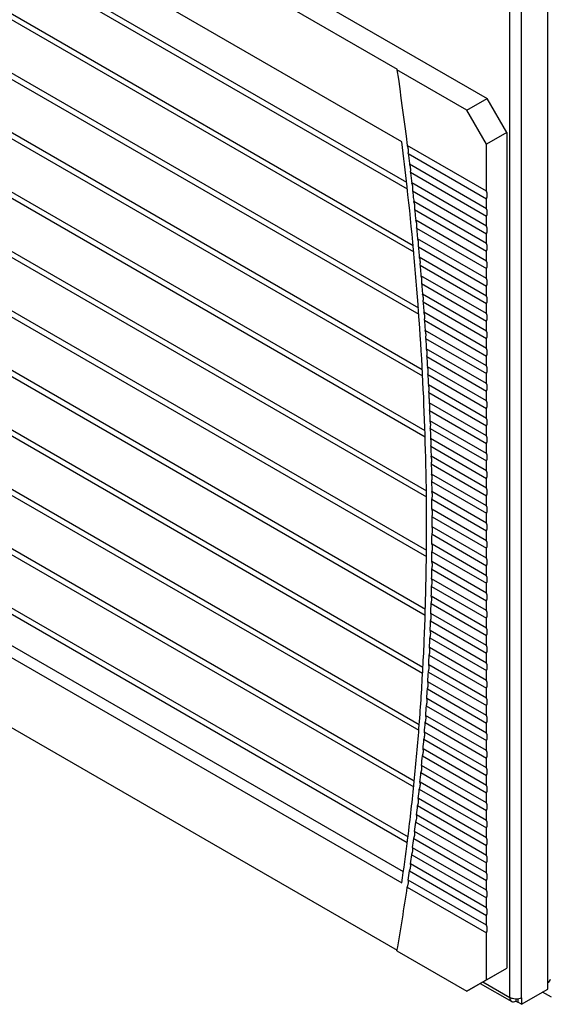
# Model space of a CAD drawing. Header units: millimetres. Extents: x 0 to 1676, y 0 to 1295.
# Tile 11 of 15: x 1396 to 1489, y 732 to 904. Entities that reach past the tile are written whole.
import ezdxf

# ---------------------------------------------------------------- set-up
doc = ezdxf.new("R2010")
doc.units = ezdxf.units.MM
doc.header["$LTSCALE"] = 6

msp = doc.modelspace()

# ---------------------------------------------------------------- linework, layer by layer
for p, q in [((1488.89, 735.46), (1488.89, 1044.3)), ((1482.21, 732.83), (1482.21, 1041.57)), ((1484.26, 732.78), (1484.26, 1041.62)), ((1351.5, 963.51), (1478.25, 890.34)), ((1463.29, 882.74), (1359.56, 942.63)), ((1358.73, 935.44), (1464.26, 874.52)), ((1358.89, 936.43), (1464.13, 875.68)), ((1357.75, 926.68), (1465.28, 864.6)), ((1357.62, 925.67), (1465.38, 863.46)), ((1462.56, 895.42), (1420.38, 919.77)), ((1356.84, 916.8), (1466.2, 853.66)), ((1356.73, 915.77), (1466.28, 852.53)), ((1356.07, 905.74), (1466.95, 841.74)), ((1356.15, 906.78), (1466.89, 842.85)), ((1355.64, 895.58), (1467.39, 831.07)), ((1355.69, 896.64), (1467.36, 832.17)), ((1462.45, 895.35), (1462.56, 895.42)), ((1474.7, 888.29), (1462.45, 895.35)), ((1474.7, 888.29), (1478.25, 890.34)), ((1481.7, 884.37), (1478.25, 890.34)), ((1478.14, 882.32), (1474.7, 888.29)), ((1355.43, 885.29), (1467.62, 820.53)), ((1355.44, 886.37), (1467.6, 821.62)), ((1481.7, 884.37), (1478.14, 882.32)), ((1481.7, 884.37), (1481.7, 738)), ((1478.14, 874.1), (1464.25, 882.11)), ((1478.14, 874.1), (1478.14, 882.32)), ((1464.43, 880.69), (1478.14, 872.78)), ((1478.14, 871.03), (1464.66, 878.82)), ((1464.82, 877.4), (1478.14, 869.72)), ((1355.43, 875.97), (1467.63, 811.19)), ((1355.43, 874.88), (1467.61, 810.12)), ((1478.14, 867.97), (1465.04, 875.54)), ((1465.2, 874.13), (1478.14, 866.65)), ((1478.14, 864.91), (1465.4, 872.27)), ((1478.14, 871.03), (1478.14, 872.78)), ((1465.55, 870.86), (1478.14, 863.59)), ((1478.14, 867.97), (1478.14, 869.72)), ((1478.14, 861.85), (1465.74, 869.01)), ((1465.88, 867.61), (1478.14, 860.53)), ((1478.14, 864.91), (1478.14, 866.65)), ((1355.63, 865.44), (1467.43, 800.9)), ((1355.63, 864.35), (1467.39, 799.84)), ((1478.14, 858.79), (1466.07, 865.76)), ((1466.2, 864.36), (1478.14, 857.47)), ((1478.14, 855.72), (1466.37, 862.52)), ((1478.14, 861.85), (1478.14, 863.59)), ((1466.49, 861.13), (1478.14, 854.4)), ((1478.14, 852.66), (1466.65, 859.29)), ((1478.14, 858.79), (1478.14, 860.53)), ((1466.77, 857.91), (1478.14, 851.34)), ((1478.14, 855.72), (1478.14, 857.47)), ((1478.14, 849.6), (1466.92, 856.08)), ((1356.06, 854.78), (1467, 790.73)), ((1467.03, 854.7), (1478.14, 848.28)), ((1478.14, 852.66), (1478.14, 854.4)), ((1356.06, 853.7), (1466.95, 789.68)), ((1478.14, 846.54), (1467.16, 852.88)), ((1467.26, 851.5), (1478.14, 845.22)), ((1478.14, 849.6), (1478.14, 851.34)), ((1478.14, 843.48), (1467.39, 849.68)), ((1467.48, 848.31), (1478.14, 842.16)), ((1478.14, 846.54), (1478.14, 848.28)), ((1478.14, 840.41), (1467.59, 846.5)), ((1478.14, 843.48), (1478.14, 845.22)), ((1356.71, 843.99), (1466.36, 780.69)), ((1467.68, 845.14), (1478.14, 839.09)), ((1356.71, 842.91), (1466.28, 779.66)), ((1478.14, 837.35), (1467.78, 843.33)), ((1467.86, 841.97), (1478.14, 836.03)), ((1478.14, 840.41), (1478.14, 842.16)), ((1478.14, 834.29), (1467.95, 840.17)), ((1468.02, 838.82), (1478.14, 832.97)), ((1478.14, 837.35), (1478.14, 839.09)), ((1478.14, 831.23), (1468.1, 837.03)), ((1468.16, 835.67), (1478.14, 829.91)), ((1478.14, 834.29), (1478.14, 836.03)), ((1478.14, 828.17), (1468.23, 833.89)), ((1357.58, 833.08), (1465.49, 770.79)), ((1357.69, 831.93), (1465.38, 769.76)), ((1468.28, 832.54), (1478.14, 826.85)), ((1478.14, 831.23), (1478.14, 832.97)), ((1478.14, 825.1), (1468.34, 830.77)), ((1478.14, 828.17), (1478.14, 829.91)), ((1468.38, 829.42), (1478.14, 823.78)), ((1478.14, 822.04), (1468.43, 827.65)), ((1468.46, 826.31), (1478.14, 820.72)), ((1478.14, 825.1), (1478.14, 826.85)), ((1478.14, 818.98), (1468.5, 824.55)), ((1468.52, 823.21), (1478.14, 817.66)), ((1478.14, 822.04), (1478.14, 823.78)), ((1358.69, 822.03), (1464.39, 761.01)), ((1478.14, 815.92), (1468.55, 821.46)), ((1358.81, 820.87), (1464.26, 760)), ((1468.57, 820.13), (1478.14, 814.6)), ((1478.14, 818.98), (1478.14, 820.72)), ((1478.14, 812.86), (1468.58, 818.37)), ((1478.14, 815.92), (1478.14, 817.66)), ((1468.59, 817.05), (1478.14, 811.54)), ((1478.14, 809.79), (1468.6, 815.3)), ((1478.14, 812.86), (1478.14, 814.6)), ((1359.56, 812.8), (1463.29, 752.91)), ((1463.58, 754.88), (1361.41, 813.86)), ((1468.6, 813.99), (1478.14, 808.47)), ((1468.58, 810.93), (1478.14, 805.41)), ((1478.14, 806.73), (1468.59, 812.25)), ((1478.14, 809.79), (1478.14, 811.54)), ((1478.14, 803.67), (1468.57, 809.2)), ((1468.55, 807.89), (1478.14, 802.35)), ((1478.14, 806.73), (1478.14, 808.47)), ((1478.14, 800.61), (1468.52, 806.16)), ((1468.5, 804.86), (1478.14, 799.29)), ((1478.14, 803.67), (1478.14, 805.41)), ((1478.14, 797.55), (1468.46, 803.14)), ((1478.14, 800.61), (1478.14, 802.35)), ((1468.43, 801.84), (1478.14, 796.23)), ((1360.3, 800.13), (1462.47, 741.14)), ((1468.34, 798.83), (1478.14, 793.16)), ((1478.14, 794.48), (1468.38, 800.12)), ((1478.14, 797.55), (1478.14, 799.29)), ((1478.14, 791.42), (1468.28, 797.12)), ((1468.23, 795.83), (1478.14, 790.1)), ((1478.14, 794.48), (1478.14, 796.23)), ((1478.14, 788.36), (1468.16, 794.13)), ((1468.1, 792.84), (1478.14, 787.04)), ((1478.14, 791.42), (1478.14, 793.16)), ((1478.14, 785.3), (1468.02, 791.14)), ((1478.14, 788.36), (1478.14, 790.1)), ((1467.95, 789.86), (1478.14, 783.98)), ((1467.78, 786.9), (1478.14, 780.92)), ((1478.14, 782.24), (1467.86, 788.17)), ((1478.14, 785.3), (1478.14, 787.04)), ((1478.14, 779.17), (1467.68, 785.22)), ((1467.59, 783.94), (1478.14, 777.85)), ((1478.14, 782.24), (1478.14, 783.98)), ((1478.14, 776.11), (1467.48, 782.27)), ((1467.39, 781), (1478.14, 774.79)), ((1478.14, 779.17), (1478.14, 780.92)), ((1467.16, 778.07), (1478.14, 771.73)), ((1478.14, 773.05), (1467.26, 779.33)), ((1478.14, 769.99), (1467.03, 776.41)), ((1478.14, 776.11), (1478.14, 777.85)), ((1466.92, 775.15), (1478.14, 768.67)), ((1478.14, 773.05), (1478.14, 774.79)), ((1478.14, 766.93), (1466.77, 773.49)), ((1466.65, 772.24), (1478.14, 765.61)), ((1478.14, 769.99), (1478.14, 771.73)), ((1466.37, 769.34), (1478.14, 762.54)), ((1478.14, 763.86), (1466.49, 770.59)), ((1478.14, 760.8), (1466.2, 767.7)), ((1478.14, 766.93), (1478.14, 768.67)), ((1466.07, 766.45), (1478.14, 759.48)), ((1478.14, 757.74), (1465.88, 764.82)), ((1478.14, 763.86), (1478.14, 765.61)), ((1465.74, 763.58), (1478.14, 756.42)), ((1478.14, 760.8), (1478.14, 762.54)), ((1465.4, 760.71), (1478.14, 753.36)), ((1478.14, 754.68), (1465.55, 761.95)), ((1478.14, 751.62), (1465.2, 759.09)), ((1478.14, 757.74), (1478.14, 759.48)), ((1465.04, 757.86), (1478.14, 750.3)), ((1478.14, 748.55), (1464.82, 756.24)), ((1478.14, 754.68), (1478.14, 756.42)), ((1464.66, 755.02), (1478.14, 747.23)), ((1464.25, 752.19), (1478.14, 744.17)), ((1478.14, 745.49), (1464.43, 753.41)), ((1478.14, 751.62), (1478.14, 753.36)), ((1478.14, 748.55), (1478.14, 750.3)), ((1478.14, 745.49), (1478.14, 747.23)), ((1478.14, 735.95), (1478.14, 744.17)), ((1462.45, 741.03), (1474.7, 733.96)), ((1478.14, 735.95), (1481.7, 738)), ((1478.25, 736.01), (1481.7, 738)), ((1478.25, 736.01), (1474.7, 733.96)), ((1474.7, 733.96), (1478.14, 735.95)), ((1477.05, 735.32), (1482.55, 732.14)), ((1477.47, 735.57), (1482.21, 732.83)), ((1488.89, 734.33), (1488.89, 735.46)), ((1484.26, 731.65), (1488.89, 734.33)), ((1489.49, 732.88), (1487.94, 733.78)), ((1483.27, 732.57), (1483.27, 732.22)), ((1483.27, 732.22), (1483.6, 732.03)), ((1483.6, 732.6), (1483.6, 732.03)), ((1483.6, 732.03), (1483.65, 732.06)), ((1483.65, 732.6), (1483.65, 732)), ((1484.26, 731.65), (1483.65, 732)), ((1484.26, 732.78), (1484.26, 731.65))]:
    msp.add_line(p, q)
at = {"flags": 128}
for points in [[(1462.45, 895.35), (1462.7, 893.69), (1462.93, 892.03), (1463.16, 890.38), (1463.39, 888.72), (1463.61, 887.07), (1463.83, 885.41), (1464.05, 883.76), (1464.25, 882.11)], [(1464.23, 874.86), (1464.12, 875.84), (1464, 876.82), (1463.89, 877.81), (1463.77, 878.8), (1463.66, 879.78), (1463.54, 880.77), (1463.42, 881.76), (1463.29, 882.74)], [(1464.43, 880.69), (1464.46, 880.46), (1464.49, 880.23), (1464.51, 879.99), (1464.54, 879.76), (1464.57, 879.52), (1464.6, 879.29), (1464.63, 879.05), (1464.66, 878.82)], [(1464.82, 877.4), (1464.85, 877.17), (1464.88, 876.94), (1464.9, 876.7), (1464.93, 876.47), (1464.96, 876.24), (1464.98, 876), (1465.01, 875.77), (1465.04, 875.54)], [(1465.35, 863.8), (1465.23, 865.17), (1465.09, 866.55), (1464.96, 867.93), (1464.82, 869.31), (1464.68, 870.7), (1464.53, 872.08), (1464.38, 873.47), (1464.23, 874.86)], [(1465.2, 874.13), (1465.22, 873.89), (1465.25, 873.66), (1465.27, 873.43), (1465.3, 873.2), (1465.32, 872.96), (1465.35, 872.73), (1465.38, 872.5), (1465.4, 872.27)], [(1465.55, 870.86), (1465.57, 870.63), (1465.6, 870.4), (1465.62, 870.17), (1465.65, 869.93), (1465.67, 869.7), (1465.7, 869.47), (1465.72, 869.24), (1465.74, 869.01)], [(1465.88, 867.61), (1465.91, 867.37), (1465.93, 867.14), (1465.95, 866.91), (1465.98, 866.68), (1466, 866.45), (1466.02, 866.22), (1466.04, 865.99), (1466.07, 865.76)], [(1466.2, 864.36), (1466.22, 864.13), (1466.24, 863.9), (1466.26, 863.67), (1466.29, 863.44), (1466.31, 863.21), (1466.33, 862.98), (1466.35, 862.75), (1466.37, 862.52)], [(1466.25, 852.86), (1466.15, 854.22), (1466.05, 855.59), (1465.94, 856.95), (1465.83, 858.32), (1465.72, 859.68), (1465.6, 861.05), (1465.48, 862.42), (1465.35, 863.8)], [(1466.49, 861.13), (1466.51, 860.9), (1466.53, 860.67), (1466.55, 860.44), (1466.57, 860.21), (1466.59, 859.98), (1466.61, 859.75), (1466.63, 859.52), (1466.65, 859.29)], [(1466.77, 857.91), (1466.79, 857.68), (1466.81, 857.45), (1466.83, 857.22), (1466.84, 856.99), (1466.86, 856.77), (1466.88, 856.54), (1466.9, 856.31), (1466.92, 856.08)], [(1467.03, 854.7), (1467.04, 854.47), (1467.06, 854.24), (1467.08, 854.02), (1467.1, 853.79), (1467.11, 853.56), (1467.13, 853.33), (1467.15, 853.1), (1467.16, 852.88)], [(1466.93, 842.06), (1466.86, 843.41), (1466.78, 844.75), (1466.7, 846.1), (1466.62, 847.45), (1466.53, 848.8), (1466.44, 850.15), (1466.35, 851.51), (1466.25, 852.86)], [(1467.26, 851.5), (1467.28, 851.27), (1467.29, 851.05), (1467.31, 850.82), (1467.33, 850.59), (1467.34, 850.37), (1467.36, 850.14), (1467.37, 849.91), (1467.39, 849.68)], [(1467.48, 848.31), (1467.49, 848.09), (1467.51, 847.86), (1467.52, 847.63), (1467.54, 847.41), (1467.55, 847.18), (1467.57, 846.96), (1467.58, 846.73), (1467.59, 846.5)], [(1467.68, 845.14), (1467.69, 844.91), (1467.7, 844.69), (1467.72, 844.46), (1467.73, 844.23), (1467.74, 844.01), (1467.76, 843.78), (1467.77, 843.56), (1467.78, 843.33)], [(1467.38, 831.39), (1467.34, 832.72), (1467.29, 834.05), (1467.24, 835.38), (1467.18, 836.71), (1467.13, 838.05), (1467.06, 839.38), (1467, 840.72), (1466.93, 842.06)], [(1467.86, 841.97), (1467.87, 841.75), (1467.88, 841.52), (1467.89, 841.3), (1467.9, 841.07), (1467.92, 840.85), (1467.93, 840.62), (1467.94, 840.4), (1467.95, 840.17)], [(1468.02, 838.82), (1468.03, 838.59), (1468.04, 838.37), (1468.05, 838.15), (1468.06, 837.92), (1468.07, 837.7), (1468.08, 837.47), (1468.09, 837.25), (1468.1, 837.03)], [(1468.16, 835.67), (1468.16, 835.45), (1468.17, 835.23), (1468.18, 835.01), (1468.19, 834.78), (1468.2, 834.56), (1468.21, 834.34), (1468.22, 834.11), (1468.23, 833.89)], [(1467.61, 820.85), (1467.6, 822.16), (1467.58, 823.47), (1467.55, 824.79), (1467.52, 826.1), (1467.49, 827.42), (1467.46, 828.74), (1467.42, 830.07), (1467.38, 831.39)], [(1468.28, 832.54), (1468.28, 832.32), (1468.29, 832.1), (1468.3, 831.88), (1468.31, 831.65), (1468.31, 831.43), (1468.32, 831.21), (1468.33, 830.99), (1468.34, 830.77)], [(1468.38, 829.42), (1468.38, 829.2), (1468.39, 828.98), (1468.4, 828.76), (1468.4, 828.54), (1468.41, 828.31), (1468.42, 828.09), (1468.42, 827.87), (1468.43, 827.65)], [(1468.46, 826.31), (1468.46, 826.09), (1468.47, 825.87), (1468.48, 825.65), (1468.48, 825.43), (1468.48, 825.21), (1468.49, 824.99), (1468.49, 824.77), (1468.5, 824.55)], [(1468.52, 823.21), (1468.53, 822.99), (1468.53, 822.77), (1468.53, 822.55), (1468.54, 822.33), (1468.54, 822.11), (1468.54, 821.9), (1468.55, 821.68), (1468.55, 821.46)]]:
    msp.add_lwpolyline(points, dxfattribs=at)
for centre, radius, start, end in [((1476.16, 873.44), 2.09, 341.577, 18.423), ((1476.16, 870.37), 2.09, 341.577, 18.423), ((1476.16, 867.31), 2.09, 341.577, 18.423), ((1476.16, 864.25), 2.09, 341.577, 18.423), ((1476.16, 861.19), 2.09, 341.577, 18.423), ((1476.16, 858.13), 2.09, 341.577, 18.423), ((1476.16, 855.06), 2.09, 341.577, 18.423), ((1476.16, 852), 2.09, 341.577, 18.423), ((1476.16, 848.94), 2.09, 341.577, 18.423), ((1476.16, 845.88), 2.09, 341.577, 18.423), ((1476.16, 842.82), 2.09, 341.577, 18.423), ((1476.16, 839.75), 2.09, 341.577, 18.423), ((1476.16, 836.69), 2.09, 341.577, 18.423), ((1476.16, 833.63), 2.09, 341.577, 18.423), ((1476.16, 830.57), 2.09, 341.577, 18.423), ((1476.16, 827.51), 2.09, 341.577, 18.423), ((1476.16, 824.44), 2.09, 341.577, 18.423), ((1476.16, 821.38), 2.09, 341.577, 18.423), ((979.87, 815.33), 487.77, 359.4243, 0.6477), ((971.96, 814.61), 496.64, 0.4346, 0.6367), ((1476.16, 818.32), 2.09, 341.577, 18.423), ((977.28, 814.64), 491.32, 0.0774, 0.281), ((1476.16, 815.26), 2.09, 341.577, 18.423), ((982.58, 814.64), 486.01, 359.7176, 359.9227), ((1476.16, 812.2), 2.09, 341.577, 18.423), ((987.87, 814.61), 480.73, 359.3552, 359.5618), ((997.79, 815.15), 469.85, 358.1698, 359.4244), ((1476.16, 809.13), 2.09, 341.577, 18.423), ((993.13, 814.54), 475.47, 358.9901, 359.1983), ((1476.16, 806.07), 2.09, 341.577, 18.423), ((998.37, 814.44), 470.23, 358.6222, 358.832), ((1476.16, 803.01), 2.09, 341.577, 18.423), ((1003.59, 814.31), 465.01, 358.2516, 358.4629), ((1476.16, 799.95), 2.09, 341.577, 18.423), ((1015.45, 814.59), 452.19, 356.8817, 358.1699), ((1008.78, 814.14), 459.81, 357.878, 358.091), ((1476.16, 796.89), 2.09, 341.577, 18.423), ((1013.95, 813.94), 454.64, 357.5015, 357.7162), ((1476.16, 793.82), 2.09, 341.577, 18.423), ((1019.09, 813.71), 449.49, 357.122, 357.3384), ((1032.8, 813.64), 434.81, 355.5575, 356.8818), ((1476.16, 790.76), 2.09, 341.577, 18.423), ((1024.21, 813.45), 444.37, 356.7394, 356.9576), ((1476.16, 787.7), 2.09, 341.577, 18.423), ((1029.29, 813.15), 439.28, 356.3538, 356.5737), ((1476.16, 784.64), 2.09, 341.577, 18.423), ((1034.35, 812.82), 434.21, 355.9649, 356.1866), ((1476.16, 781.58), 2.09, 341.577, 18.423), ((1049.8, 812.32), 417.76, 354.1946, 355.5576), ((1039.38, 812.46), 429.17, 355.5728, 355.7964), ((1044.37, 812.07), 424.16, 355.1773, 355.4028), ((1476.16, 778.51), 2.09, 341.577, 18.423), ((1049.33, 811.64), 419.17, 354.7784, 355.0059), ((1476.16, 775.45), 2.09, 341.577, 18.423), ((1476.16, 772.39), 2.09, 341.577, 18.423), ((1054.26, 811.18), 414.22, 354.3761, 354.6056), ((1066.41, 810.63), 401.06, 352.7902, 354.1947), ((1059.16, 810.69), 409.3, 353.9703, 354.2017), ((1476.16, 769.33), 2.09, 341.577, 18.423), ((1064.02, 810.17), 404.42, 353.5608, 353.7943), ((1476.16, 766.27), 2.09, 341.577, 18.423), ((1068.84, 809.62), 399.56, 353.1477, 353.3833), ((1476.16, 763.2), 2.09, 341.577, 18.423), ((1073.63, 809.04), 394.74, 352.7309, 352.9686), ((1476.16, 760.14), 2.09, 341.577, 18.423), ((1080.72, 808.83), 386.64, 351.6845, 352.7883), ((1078.38, 808.42), 389.95, 352.3102, 352.5501), ((1476.16, 757.08), 2.09, 341.577, 18.423), ((1083.09, 807.78), 385.2, 351.8856, 352.1277), ((1476.16, 754.02), 2.09, 341.577, 18.423), ((1095.66, 805.91), 372.49, 349.9693, 351.7084), ((1476.16, 750.96), 2.09, 341.577, 18.423), ((1476.16, 747.89), 2.09, 341.577, 18.423), ((1476.16, 744.83), 2.09, 341.577, 18.423), ((1488.59, 736.12), 0.729, 294.3747, 354.3052)]:
    msp.add_arc(centre, radius, start, end)
for points, knots in [([(1464.45, 881.47), (1464.44, 881.5), (1464.44, 881.56), (1464.42, 881.64), (1464.4, 881.73), (1464.37, 881.84), (1464.32, 881.97), (1464.28, 882.07), (1464.25, 882.11)], [0, 0, 0, 0, 0.125215, 0.250208, 0.375238, 0.500562, 0.750256, 1, 1, 1, 1]), ([(1464.43, 880.69), (1464.43, 880.73), (1464.44, 880.79), (1464.45, 880.89), (1464.46, 880.99), (1464.47, 881.12), (1464.47, 881.28), (1464.45, 881.4), (1464.45, 881.47)], [0, 0, 0, 0, 0.125318, 0.250458, 0.375681, 0.501246, 0.750502, 1, 1, 1, 1]), ([(1464.85, 878.17), (1464.84, 878.2), (1464.83, 878.26), (1464.82, 878.35), (1464.8, 878.44), (1464.77, 878.55), (1464.72, 878.68), (1464.68, 878.77), (1464.66, 878.82)], [0, 0, 0, 0, 0.125211, 0.250201, 0.375228, 0.500551, 0.750244, 1, 1, 1, 1]), ([(1464.82, 877.4), (1464.83, 877.44), (1464.84, 877.5), (1464.85, 877.6), (1464.86, 877.7), (1464.86, 877.83), (1464.86, 877.99), (1464.85, 878.11), (1464.85, 878.17)], [0, 0, 0, 0, 0.125324, 0.250465, 0.375685, 0.501246, 0.750504, 1, 1, 1, 1]), ([(1465.22, 874.89), (1465.22, 874.92), (1465.21, 874.98), (1465.2, 875.07), (1465.18, 875.16), (1465.15, 875.26), (1465.11, 875.4), (1465.06, 875.49), (1465.04, 875.54)], [0, 0, 0, 0, 0.125208, 0.250194, 0.375218, 0.500541, 0.750233, 1, 1, 1, 1]), ([(1465.2, 874.13), (1465.2, 874.16), (1465.21, 874.23), (1465.22, 874.33), (1465.23, 874.42), (1465.24, 874.55), (1465.24, 874.71), (1465.23, 874.83), (1465.22, 874.89)], [0, 0, 0, 0, 0.125328, 0.250471, 0.375689, 0.501246, 0.750506, 1, 1, 1, 1]), ([(1465.58, 871.62), (1465.58, 871.65), (1465.57, 871.71), (1465.56, 871.8), (1465.54, 871.89), (1465.51, 871.99), (1465.47, 872.13), (1465.42, 872.22), (1465.4, 872.27)], [0, 0, 0, 0, 0.125204, 0.250187, 0.37521, 0.500531, 0.750222, 1, 1, 1, 1]), ([(1465.55, 870.86), (1465.56, 870.89), (1465.57, 870.96), (1465.58, 871.06), (1465.59, 871.16), (1465.6, 871.28), (1465.6, 871.44), (1465.59, 871.56), (1465.58, 871.62)], [0, 0, 0, 0, 0.125333, 0.250477, 0.375694, 0.501245, 0.750508, 1, 1, 1, 1]), ([(1465.92, 868.37), (1465.92, 868.4), (1465.91, 868.46), (1465.9, 868.54), (1465.88, 868.63), (1465.85, 868.74), (1465.81, 868.87), (1465.77, 868.96), (1465.74, 869.01)], [0, 0, 0, 0, 0.125201, 0.250181, 0.375201, 0.500522, 0.750212, 1, 1, 1, 1]), ([(1465.88, 867.61), (1465.89, 867.64), (1465.9, 867.7), (1465.91, 867.8), (1465.92, 867.9), (1465.93, 868.03), (1465.93, 868.19), (1465.93, 868.31), (1465.92, 868.37)], [0, 0, 0, 0, 0.125337, 0.250482, 0.375697, 0.501245, 0.75051, 1, 1, 1, 1]), ([(1466.24, 865.12), (1466.24, 865.15), (1466.23, 865.21), (1466.22, 865.3), (1466.2, 865.38), (1466.17, 865.49), (1466.13, 865.62), (1466.09, 865.71), (1466.07, 865.76)], [0, 0, 0, 0, 0.125198, 0.250175, 0.375193, 0.500513, 0.750203, 1, 1, 1, 1]), ([(1466.2, 864.36), (1466.21, 864.4), (1466.22, 864.46), (1466.23, 864.56), (1466.24, 864.66), (1466.25, 864.78), (1466.25, 864.94), (1466.24, 865.06), (1466.24, 865.12)], [0, 0, 0, 0, 0.125342, 0.250488, 0.375701, 0.501245, 0.750512, 1, 1, 1, 1]), ([(1466.54, 861.89), (1466.54, 861.92), (1466.53, 861.97), (1466.52, 862.06), (1466.5, 862.14), (1466.47, 862.25), (1466.43, 862.38), (1466.39, 862.47), (1466.37, 862.52)], [0, 0, 0, 0, 0.125195, 0.25017, 0.375186, 0.500505, 0.750194, 1, 1, 1, 1]), ([(1466.49, 861.13), (1466.5, 861.16), (1466.51, 861.23), (1466.53, 861.33), (1466.54, 861.42), (1466.55, 861.55), (1466.55, 861.71), (1466.54, 861.83), (1466.54, 861.89)], [0, 0, 0, 0, 0.125346, 0.250493, 0.375705, 0.501244, 0.750514, 1, 1, 1, 1]), ([(1466.82, 858.66), (1466.82, 858.69), (1466.81, 858.75), (1466.8, 858.84), (1466.78, 858.92), (1466.76, 859.03), (1466.72, 859.16), (1466.67, 859.25), (1466.65, 859.29)], [0, 0, 0, 0, 0.125192, 0.250165, 0.375179, 0.500497, 0.750186, 1, 1, 1, 1]), ([(1466.77, 857.91), (1466.78, 857.94), (1466.79, 858.01), (1466.8, 858.1), (1466.81, 858.2), (1466.82, 858.33), (1466.83, 858.48), (1466.82, 858.6), (1466.82, 858.66)], [0, 0, 0, 0, 0.125349, 0.250497, 0.375708, 0.501244, 0.750516, 1, 1, 1, 1]), ([(1467.08, 855.45), (1467.08, 855.48), (1467.07, 855.54), (1467.06, 855.62), (1467.04, 855.71), (1467.02, 855.81), (1466.98, 855.94), (1466.94, 856.03), (1466.92, 856.08)], [0, 0, 0, 0, 0.12519, 0.25016, 0.375173, 0.50049, 0.750179, 1, 1, 1, 1]), ([(1467.03, 854.7), (1467.03, 854.73), (1467.04, 854.8), (1467.06, 854.89), (1467.07, 854.99), (1467.08, 855.12), (1467.09, 855.27), (1467.08, 855.39), (1467.08, 855.45)], [0, 0, 0, 0, 0.125353, 0.250502, 0.375711, 0.501244, 0.750518, 1, 1, 1, 1]), ([(1467.32, 852.25), (1467.32, 852.28), (1467.31, 852.34), (1467.3, 852.42), (1467.29, 852.5), (1467.26, 852.61), (1467.22, 852.74), (1467.18, 852.83), (1467.16, 852.88)], [0, 0, 0, 0, 0.125187, 0.250156, 0.375167, 0.500484, 0.750172, 1, 1, 1, 1]), ([(1467.26, 851.5), (1467.27, 851.53), (1467.28, 851.6), (1467.3, 851.69), (1467.31, 851.79), (1467.32, 851.92), (1467.33, 852.07), (1467.32, 852.19), (1467.32, 852.25)], [0, 0, 0, 0, 0.125356, 0.250506, 0.375714, 0.501244, 0.750519, 1, 1, 1, 1]), ([(1467.54, 849.06), (1467.54, 849.09), (1467.53, 849.15), (1467.52, 849.23), (1467.51, 849.31), (1467.49, 849.42), (1467.45, 849.55), (1467.41, 849.64), (1467.39, 849.68)], [0, 0, 0, 0, 0.125185, 0.250152, 0.375162, 0.500478, 0.750165, 1, 1, 1, 1]), ([(1467.48, 848.31), (1467.49, 848.35), (1467.5, 848.41), (1467.52, 848.51), (1467.53, 848.6), (1467.54, 848.73), (1467.55, 848.88), (1467.54, 849), (1467.54, 849.06)], [0, 0, 0, 0, 0.125359, 0.250509, 0.375716, 0.501244, 0.750521, 1, 1, 1, 1]), ([(1467.74, 845.88), (1467.74, 845.91), (1467.74, 845.97), (1467.73, 846.05), (1467.71, 846.13), (1467.69, 846.24), (1467.65, 846.37), (1467.61, 846.46), (1467.59, 846.5)], [0, 0, 0, 0, 0.125184, 0.250148, 0.375157, 0.500473, 0.75016, 1, 1, 1, 1]), ([(1467.68, 845.14), (1467.68, 845.17), (1467.7, 845.23), (1467.71, 845.33), (1467.73, 845.42), (1467.74, 845.55), (1467.75, 845.7), (1467.75, 845.82), (1467.74, 845.88)], [0, 0, 0, 0, 0.125362, 0.250513, 0.375719, 0.501244, 0.750522, 1, 1, 1, 1]), ([(1467.93, 842.71), (1467.92, 842.74), (1467.92, 842.8), (1467.91, 842.88), (1467.9, 842.97), (1467.87, 843.07), (1467.84, 843.2), (1467.8, 843.29), (1467.78, 843.33)], [0, 0, 0, 0, 0.125182, 0.250145, 0.375153, 0.500469, 0.750155, 1, 1, 1, 1]), ([(1467.86, 841.97), (1467.86, 842), (1467.88, 842.07), (1467.89, 842.16), (1467.91, 842.26), (1467.92, 842.38), (1467.93, 842.54), (1467.93, 842.65), (1467.93, 842.71)], [0, 0, 0, 0, 0.125364, 0.250516, 0.375721, 0.501244, 0.750524, 1, 1, 1, 1]), ([(1468.09, 839.56), (1468.09, 839.59), (1468.08, 839.64), (1468.07, 839.73), (1468.06, 839.81), (1468.04, 839.91), (1468.01, 840.04), (1467.97, 840.13), (1467.95, 840.17)], [0, 0, 0, 0, 0.125181, 0.250143, 0.37515, 0.500465, 0.75015, 1, 1, 1, 1]), ([(1468.02, 838.82), (1468.02, 838.85), (1468.04, 838.91), (1468.05, 839.01), (1468.07, 839.1), (1468.08, 839.23), (1468.09, 839.38), (1468.09, 839.5), (1468.09, 839.56)], [0, 0, 0, 0, 0.1253664, 0.2505191, 0.3757233, 0.5012439, 0.7505249, 1, 1, 1, 1]), ([(1468.23, 836.41), (1468.23, 836.44), (1468.23, 836.5), (1468.22, 836.58), (1468.21, 836.66), (1468.19, 836.77), (1468.15, 836.89), (1468.12, 836.98), (1468.1, 837.03)], [0, 0, 0, 0, 0.12518, 0.250141, 0.375147, 0.500461, 0.750146, 1, 1, 1, 1]), ([(1468.16, 835.67), (1468.16, 835.71), (1468.18, 835.77), (1468.2, 835.87), (1468.21, 835.96), (1468.23, 836.08), (1468.24, 836.24), (1468.23, 836.35), (1468.23, 836.41)], [0, 0, 0, 0, 0.125368, 0.250522, 0.375725, 0.501244, 0.750526, 1, 1, 1, 1]), ([(1468.36, 833.28), (1468.36, 833.31), (1468.35, 833.36), (1468.35, 833.45), (1468.33, 833.53), (1468.31, 833.63), (1468.28, 833.76), (1468.24, 833.85), (1468.23, 833.89)], [0, 0, 0, 0, 0.125179, 0.250139, 0.375144, 0.500459, 0.750143, 1, 1, 1, 1]), ([(1468.28, 832.54), (1468.28, 832.57), (1468.3, 832.64), (1468.32, 832.73), (1468.33, 832.83), (1468.35, 832.95), (1468.36, 833.1), (1468.36, 833.22), (1468.36, 833.28)], [0, 0, 0, 0, 0.12537, 0.250524, 0.375727, 0.501244, 0.750527, 1, 1, 1, 1]), ([(1468.46, 830.15), (1468.46, 830.18), (1468.46, 830.24), (1468.45, 830.32), (1468.44, 830.4), (1468.42, 830.51), (1468.39, 830.63), (1468.35, 830.72), (1468.34, 830.77)], [0, 0, 0, 0, 0.125178, 0.250137, 0.375142, 0.500456, 0.75014, 1, 1, 1, 1]), ([(1468.38, 829.42), (1468.39, 829.45), (1468.4, 829.52), (1468.42, 829.61), (1468.44, 829.71), (1468.45, 829.83), (1468.46, 829.98), (1468.46, 830.1), (1468.46, 830.15)], [0, 0, 0, 0, 0.125372, 0.250526, 0.375728, 0.501244, 0.750528, 1, 1, 1, 1]), ([(1468.55, 827.04), (1468.55, 827.07), (1468.55, 827.13), (1468.54, 827.21), (1468.53, 827.29), (1468.51, 827.39), (1468.48, 827.52), (1468.44, 827.61), (1468.43, 827.65)], [0, 0, 0, 0, 0.125178, 0.250136, 0.375141, 0.500455, 0.750138, 1, 1, 1, 1]), ([(1468.46, 826.31), (1468.47, 826.34), (1468.48, 826.41), (1468.5, 826.5), (1468.52, 826.6), (1468.54, 826.72), (1468.55, 826.87), (1468.55, 826.99), (1468.55, 827.04)], [0, 0, 0, 0, 0.125373, 0.250528, 0.37573, 0.501244, 0.750529, 1, 1, 1, 1]), ([(1468.62, 823.94), (1468.62, 823.97), (1468.61, 824.03), (1468.61, 824.11), (1468.6, 824.19), (1468.58, 824.29), (1468.55, 824.42), (1468.52, 824.5), (1468.5, 824.55)], [0, 0, 0, 0, 0.125177, 0.250136, 0.37514, 0.500453, 0.750137, 1, 1, 1, 1]), ([(1468.52, 823.21), (1468.53, 823.25), (1468.55, 823.31), (1468.57, 823.4), (1468.58, 823.5), (1468.6, 823.62), (1468.62, 823.77), (1468.62, 823.88), (1468.62, 823.94)], [0, 0, 0, 0, 0.125374, 0.250529, 0.375731, 0.501245, 0.75053, 1, 1, 1, 1]), ([(1468.67, 820.85), (1468.66, 820.88), (1468.66, 820.94), (1468.66, 821.02), (1468.65, 821.1), (1468.63, 821.2), (1468.6, 821.32), (1468.57, 821.41), (1468.55, 821.46)], [0, 0, 0, 0, 0.125177, 0.250135, 0.375139, 0.500453, 0.750136, 1, 1, 1, 1]), ([(1468.57, 820.13), (1468.58, 820.16), (1468.59, 820.22), (1468.61, 820.32), (1468.63, 820.41), (1468.65, 820.53), (1468.66, 820.68), (1468.66, 820.8), (1468.67, 820.85)], [0, 0, 0, 0, 0.125375, 0.25053, 0.375732, 0.501245, 0.750531, 1, 1, 1, 1]), ([(1468.69, 817.77), (1468.69, 817.8), (1468.69, 817.86), (1468.69, 817.94), (1468.68, 818.02), (1468.66, 818.12), (1468.63, 818.24), (1468.6, 818.33), (1468.58, 818.37)], [0, 0, 0, 0, 0.124681, 0.249145, 0.373654, 0.498469, 0.749146, 1, 1, 1, 1]), ([(1468.59, 817.05), (1468.6, 817.08), (1468.62, 817.14), (1468.64, 817.24), (1468.65, 817.33), (1468.67, 817.45), (1468.69, 817.6), (1468.69, 817.72), (1468.69, 817.77)], [0, 0, 0, 0, 0.124705, 0.249194, 0.373726, 0.498565, 0.749194, 1, 1, 1, 1]), ([(1468.7, 814.71), (1468.7, 814.73), (1468.7, 814.79), (1468.7, 814.87), (1468.69, 814.95), (1468.67, 815.05), (1468.65, 815.17), (1468.61, 815.26), (1468.6, 815.3)], [0, 0, 0, 0, 0.124687, 0.249158, 0.373673, 0.498494, 0.749158, 1, 1, 1, 1]), ([(1468.6, 813.99), (1468.61, 814.02), (1468.62, 814.08), (1468.64, 814.17), (1468.66, 814.26), (1468.68, 814.39), (1468.7, 814.54), (1468.7, 814.65), (1468.7, 814.71)], [0, 0, 0, 0, 0.124961, 0.249704, 0.374491, 0.499586, 0.749704, 1, 1, 1, 1]), ([(1468.58, 810.93), (1468.59, 810.96), (1468.61, 811.02), (1468.63, 811.12), (1468.65, 811.21), (1468.67, 811.33), (1468.69, 811.48), (1468.69, 811.59), (1468.69, 811.65)], [0, 0, 0, 0, 0.124679, 0.249142, 0.373648, 0.49846, 0.749142, 1, 1, 1, 1]), ([(1468.69, 811.65), (1468.69, 811.68), (1468.69, 811.73), (1468.69, 811.81), (1468.68, 811.89), (1468.67, 811.99), (1468.64, 812.12), (1468.61, 812.2), (1468.59, 812.25)], [0, 0, 0, 0, 0.124748, 0.249278, 0.373853, 0.498734, 0.749278, 1, 1, 1, 1]), ([(1468.67, 808.6), (1468.67, 808.63), (1468.67, 808.69), (1468.66, 808.77), (1468.65, 808.85), (1468.64, 808.95), (1468.61, 809.07), (1468.58, 809.15), (1468.57, 809.2)], [0, 0, 0, 0, 0.124748, 0.249279, 0.373853, 0.498734, 0.749279, 1, 1, 1, 1]), ([(1468.55, 807.89), (1468.56, 807.92), (1468.58, 807.98), (1468.6, 808.07), (1468.62, 808.16), (1468.64, 808.29), (1468.66, 808.43), (1468.66, 808.55), (1468.67, 808.6)], [0, 0, 0, 0, 0.124679, 0.249141, 0.373648, 0.498461, 0.749142, 1, 1, 1, 1]), ([(1468.5, 804.86), (1468.51, 804.89), (1468.53, 804.95), (1468.55, 805.04), (1468.57, 805.13), (1468.59, 805.25), (1468.61, 805.4), (1468.61, 805.51), (1468.62, 805.57)], [0, 0, 0, 0, 0.124679, 0.249141, 0.373648, 0.498461, 0.749142, 1, 1, 1, 1]), ([(1468.62, 805.57), (1468.62, 805.6), (1468.62, 805.65), (1468.61, 805.73), (1468.61, 805.81), (1468.59, 805.91), (1468.57, 806.03), (1468.54, 806.12), (1468.52, 806.16)], [0, 0, 0, 0, 0.124748, 0.249279, 0.373854, 0.498734, 0.74928, 1, 1, 1, 1]), ([(1468.43, 801.84), (1468.44, 801.87), (1468.45, 801.93), (1468.48, 802.02), (1468.5, 802.11), (1468.52, 802.23), (1468.54, 802.38), (1468.55, 802.49), (1468.55, 802.55)], [0, 0, 0, 0, 0.124678, 0.249141, 0.373648, 0.498462, 0.749143, 1, 1, 1, 1]), ([(1468.55, 802.55), (1468.55, 802.57), (1468.55, 802.63), (1468.55, 802.71), (1468.54, 802.79), (1468.53, 802.89), (1468.51, 803.01), (1468.48, 803.09), (1468.46, 803.14)], [0, 0, 0, 0, 0.124749, 0.24928, 0.373854, 0.498733, 0.749281, 1, 1, 1, 1]), ([(1468.34, 798.83), (1468.35, 798.86), (1468.36, 798.92), (1468.39, 799.01), (1468.41, 799.1), (1468.43, 799.22), (1468.45, 799.37), (1468.46, 799.48), (1468.46, 799.53)], [0, 0, 0, 0, 0.124678, 0.24914, 0.373648, 0.498462, 0.749143, 1, 1, 1, 1]), ([(1468.46, 799.53), (1468.46, 799.56), (1468.47, 799.62), (1468.46, 799.7), (1468.46, 799.77), (1468.44, 799.87), (1468.42, 799.99), (1468.39, 800.08), (1468.38, 800.12)], [0, 0, 0, 0, 0.1247492, 0.2492801, 0.3738542, 0.4987328, 0.7492823, 1, 1, 1, 1]), ([(1468.36, 796.53), (1468.36, 796.56), (1468.36, 796.62), (1468.36, 796.69), (1468.35, 796.77), (1468.34, 796.87), (1468.32, 796.99), (1468.29, 797.08), (1468.28, 797.12)], [0, 0, 0, 0, 0.12475, 0.249281, 0.373855, 0.498732, 0.749284, 1, 1, 1, 1]), ([(1468.23, 795.83), (1468.24, 795.86), (1468.25, 795.92), (1468.28, 796.01), (1468.3, 796.1), (1468.32, 796.22), (1468.35, 796.37), (1468.35, 796.48), (1468.36, 796.53)], [0, 0, 0, 0, 0.124677, 0.249139, 0.373648, 0.498463, 0.749143, 1, 1, 1, 1]), ([(1468.1, 792.84), (1468.11, 792.87), (1468.13, 792.93), (1468.15, 793.02), (1468.17, 793.11), (1468.2, 793.23), (1468.22, 793.38), (1468.23, 793.49), (1468.23, 793.54)], [0, 0, 0, 0, 0.125372, 0.250527, 0.375731, 0.501249, 0.750533, 1, 1, 1, 1]), ([(1468.23, 793.54), (1468.23, 793.57), (1468.24, 793.63), (1468.23, 793.7), (1468.23, 793.78), (1468.22, 793.88), (1468.2, 794), (1468.17, 794.08), (1468.16, 794.13)], [0, 0, 0, 0, 0.125186, 0.25015, 0.375158, 0.500471, 0.750155, 1, 1, 1, 1]), ([(1467.95, 789.86), (1467.96, 789.89), (1467.98, 789.95), (1468, 790.05), (1468.03, 790.14), (1468.05, 790.25), (1468.08, 790.4), (1468.08, 790.51), (1468.09, 790.56)], [0, 0, 0, 0, 0.125371, 0.250526, 0.37573, 0.501249, 0.750533, 1, 1, 1, 1]), ([(1468.09, 790.56), (1468.09, 790.59), (1468.09, 790.65), (1468.09, 790.72), (1468.09, 790.8), (1468.08, 790.9), (1468.06, 791.02), (1468.03, 791.1), (1468.02, 791.14)], [0, 0, 0, 0, 0.125188, 0.250154, 0.375162, 0.500476, 0.75016, 1, 1, 1, 1]), ([(1467.78, 786.9), (1467.79, 786.93), (1467.81, 786.99), (1467.84, 787.08), (1467.86, 787.17), (1467.89, 787.29), (1467.91, 787.43), (1467.92, 787.54), (1467.93, 787.6)], [0, 0, 0, 0, 0.125369, 0.250524, 0.375729, 0.50125, 0.750533, 1, 1, 1, 1]), ([(1467.93, 787.6), (1467.93, 787.62), (1467.93, 787.68), (1467.93, 787.76), (1467.93, 787.83), (1467.92, 787.93), (1467.9, 788.05), (1467.87, 788.13), (1467.86, 788.17)], [0, 0, 0, 0, 0.12519, 0.250158, 0.375167, 0.500481, 0.750165, 1, 1, 1, 1]), ([(1467.74, 784.64), (1467.74, 784.67), (1467.75, 784.72), (1467.75, 784.8), (1467.74, 784.88), (1467.74, 784.97), (1467.72, 785.09), (1467.69, 785.17), (1467.68, 785.22)], [0, 0, 0, 0, 0.125192, 0.250162, 0.375173, 0.500487, 0.750172, 1, 1, 1, 1]), ([(1467.59, 783.94), (1467.61, 783.97), (1467.63, 784.03), (1467.65, 784.12), (1467.68, 784.21), (1467.7, 784.33), (1467.73, 784.48), (1467.74, 784.59), (1467.74, 784.64)], [0, 0, 0, 0, 0.125367, 0.250521, 0.375728, 0.50125, 0.750532, 1, 1, 1, 1]), ([(1467.39, 781), (1467.4, 781.03), (1467.42, 781.09), (1467.45, 781.18), (1467.47, 781.27), (1467.5, 781.39), (1467.53, 781.53), (1467.54, 781.64), (1467.54, 781.69)], [0, 0, 0, 0, 0.125365, 0.250518, 0.375726, 0.501251, 0.750532, 1, 1, 1, 1]), ([(1467.54, 781.69), (1467.54, 781.72), (1467.55, 781.78), (1467.55, 781.85), (1467.54, 781.93), (1467.54, 782.03), (1467.52, 782.14), (1467.49, 782.23), (1467.48, 782.27)], [0, 0, 0, 0, 0.125195, 0.250167, 0.375179, 0.500494, 0.750179, 1, 1, 1, 1]), ([(1467.16, 778.07), (1467.17, 778.1), (1467.19, 778.16), (1467.22, 778.25), (1467.25, 778.34), (1467.27, 778.45), (1467.3, 778.6), (1467.31, 778.71), (1467.32, 778.76)], [0, 0, 0, 0, 0.125362, 0.250516, 0.375724, 0.501252, 0.750532, 1, 1, 1, 1]), ([(1467.32, 778.76), (1467.32, 778.79), (1467.32, 778.84), (1467.33, 778.92), (1467.32, 778.99), (1467.32, 779.09), (1467.3, 779.21), (1467.27, 779.29), (1467.26, 779.33)], [0, 0, 0, 0, 0.125198, 0.250173, 0.375186, 0.500501, 0.750186, 1, 1, 1, 1]), ([(1467.08, 775.84), (1467.08, 775.86), (1467.08, 775.92), (1467.09, 775.99), (1467.08, 776.07), (1467.08, 776.17), (1467.06, 776.28), (1467.04, 776.36), (1467.03, 776.41)], [0, 0, 0, 0, 0.125201, 0.250178, 0.375193, 0.500509, 0.750194, 1, 1, 1, 1]), ([(1466.92, 775.15), (1466.93, 775.18), (1466.95, 775.24), (1466.98, 775.33), (1467, 775.42), (1467.03, 775.53), (1467.06, 775.68), (1467.07, 775.78), (1467.08, 775.84)], [0, 0, 0, 0, 0.125359, 0.250512, 0.375722, 0.501253, 0.750531, 1, 1, 1, 1]), ([(1466.65, 772.24), (1466.66, 772.27), (1466.69, 772.33), (1466.71, 772.42), (1466.74, 772.51), (1466.77, 772.62), (1466.8, 772.76), (1466.81, 772.87), (1466.82, 772.93)], [0, 0, 0, 0, 0.125357, 0.250509, 0.37572, 0.501253, 0.75053, 1, 1, 1, 1]), ([(1466.82, 772.93), (1466.82, 772.95), (1466.82, 773.01), (1466.83, 773.08), (1466.83, 773.16), (1466.82, 773.25), (1466.8, 773.37), (1466.78, 773.45), (1466.77, 773.49)], [0, 0, 0, 0, 0.125204, 0.250184, 0.375201, 0.500517, 0.750203, 1, 1, 1, 1]), ([(1466.37, 769.34), (1466.38, 769.37), (1466.4, 769.43), (1466.43, 769.52), (1466.46, 769.61), (1466.49, 769.72), (1466.52, 769.86), (1466.53, 769.97), (1466.54, 770.03)], [0, 0, 0, 0, 0.125353, 0.250505, 0.375718, 0.501254, 0.75053, 1, 1, 1, 1]), ([(1466.54, 770.03), (1466.54, 770.05), (1466.55, 770.1), (1466.55, 770.18), (1466.55, 770.26), (1466.54, 770.35), (1466.53, 770.47), (1466.51, 770.55), (1466.49, 770.59)], [0, 0, 0, 0, 0.125208, 0.250191, 0.37521, 0.500526, 0.750212, 1, 1, 1, 1]), ([(1466.24, 767.14), (1466.24, 767.16), (1466.25, 767.22), (1466.25, 767.29), (1466.25, 767.37), (1466.25, 767.46), (1466.23, 767.57), (1466.21, 767.66), (1466.2, 767.7)], [0, 0, 0, 0, 0.125212, 0.250198, 0.375219, 0.500536, 0.750222, 1, 1, 1, 1]), ([(1466.07, 766.45), (1466.08, 766.48), (1466.1, 766.54), (1466.13, 766.63), (1466.16, 766.72), (1466.19, 766.83), (1466.22, 766.98), (1466.23, 767.08), (1466.24, 767.14)], [0, 0, 0, 0, 0.12535, 0.250501, 0.375715, 0.501255, 0.750529, 1, 1, 1, 1]), ([(1465.74, 763.58), (1465.75, 763.61), (1465.78, 763.67), (1465.81, 763.76), (1465.83, 763.84), (1465.87, 763.96), (1465.9, 764.1), (1465.91, 764.2), (1465.92, 764.26)], [0, 0, 0, 0, 0.125346, 0.250496, 0.375712, 0.501256, 0.750528, 1, 1, 1, 1]), ([(1465.92, 764.26), (1465.92, 764.28), (1465.93, 764.34), (1465.93, 764.41), (1465.93, 764.49), (1465.93, 764.58), (1465.92, 764.69), (1465.9, 764.78), (1465.88, 764.82)], [0, 0, 0, 0, 0.125216, 0.250205, 0.375228, 0.500546, 0.750233, 1, 1, 1, 1]), ([(1465.4, 760.71), (1465.41, 760.74), (1465.43, 760.8), (1465.47, 760.89), (1465.49, 760.98), (1465.53, 761.09), (1465.56, 761.23), (1465.57, 761.34), (1465.58, 761.39)], [0, 0, 0, 0, 0.125343, 0.250492, 0.375709, 0.501257, 0.750527, 1, 1, 1, 1]), ([(1465.58, 761.39), (1465.58, 761.42), (1465.59, 761.47), (1465.59, 761.55), (1465.6, 761.62), (1465.59, 761.71), (1465.58, 761.83), (1465.56, 761.91), (1465.55, 761.95)], [0, 0, 0, 0, 0.12522, 0.250213, 0.375238, 0.500557, 0.750244, 1, 1, 1, 1]), ([(1465.22, 758.54), (1465.23, 758.56), (1465.23, 758.61), (1465.24, 758.69), (1465.24, 758.76), (1465.24, 758.86), (1465.23, 758.97), (1465.21, 759.05), (1465.2, 759.09)], [0, 0, 0, 0, 0.125224, 0.250221, 0.375249, 0.500568, 0.750256, 1, 1, 1, 1]), ([(1465.04, 757.86), (1465.05, 757.89), (1465.07, 757.95), (1465.1, 758.04), (1465.13, 758.12), (1465.17, 758.24), (1465.2, 758.38), (1465.22, 758.48), (1465.22, 758.54)], [0, 0, 0, 0, 0.125338, 0.250487, 0.375706, 0.501258, 0.750526, 1, 1, 1, 1]), ([(1464.66, 755.02), (1464.67, 755.05), (1464.69, 755.11), (1464.72, 755.2), (1464.75, 755.28), (1464.79, 755.4), (1464.82, 755.53), (1464.84, 755.64), (1464.85, 755.69)], [0, 0, 0, 0, 0.125334, 0.250481, 0.375703, 0.501259, 0.750525, 1, 1, 1, 1]), ([(1464.85, 755.69), (1464.85, 755.72), (1464.86, 755.77), (1464.86, 755.85), (1464.86, 755.92), (1464.86, 756.01), (1464.85, 756.12), (1464.83, 756.2), (1464.82, 756.24)], [0, 0, 0, 0, 0.1252291, 0.2502294, 0.37526, 0.50058, 0.7502684, 1, 1, 1, 1]), ([(1464.25, 752.19), (1464.27, 752.22), (1464.29, 752.28), (1464.32, 752.36), (1464.35, 752.45), (1464.39, 752.56), (1464.42, 752.7), (1464.44, 752.81), (1464.45, 752.86)], [0, 0, 0, 0, 0.124663, 0.249145, 0.373703, 0.498593, 0.749192, 1, 1, 1, 1]), ([(1464.45, 752.86), (1464.45, 752.89), (1464.46, 752.94), (1464.46, 753.01), (1464.47, 753.08), (1464.47, 753.18), (1464.46, 753.29), (1464.44, 753.37), (1464.43, 753.41)], [0, 0, 0, 0, 0.124697, 0.249167, 0.373666, 0.498448, 0.749211, 1, 1, 1, 1]), ([(1484.26, 732.78), (1484.12, 732.71), (1483.96, 732.65), (1483.61, 732.58), (1483.42, 732.56), (1483.04, 732.57), (1482.85, 732.59), (1482.5, 732.69), (1482.34, 732.75), (1482.21, 732.83)], [0, 0, 0, 0, 0.25, 0.25, 0.5, 0.5, 0.75, 0.75, 1, 1, 1, 1]), ([(1482.21, 732.83), (1482.21, 732.68), (1482.24, 732.54), (1482.35, 732.3), (1482.43, 732.21), (1482.63, 732.1), (1482.74, 732.08), (1483, 732.1), (1483.14, 732.14), (1483.27, 732.22)], [0, 0, 0, 0, 0.25, 0.25, 0.5, 0.5, 0.75, 0.75, 1, 1, 1, 1])]:
    msp.add_open_spline(points, degree=3, knots=knots)

doc.saveas('drawing.dxf')
